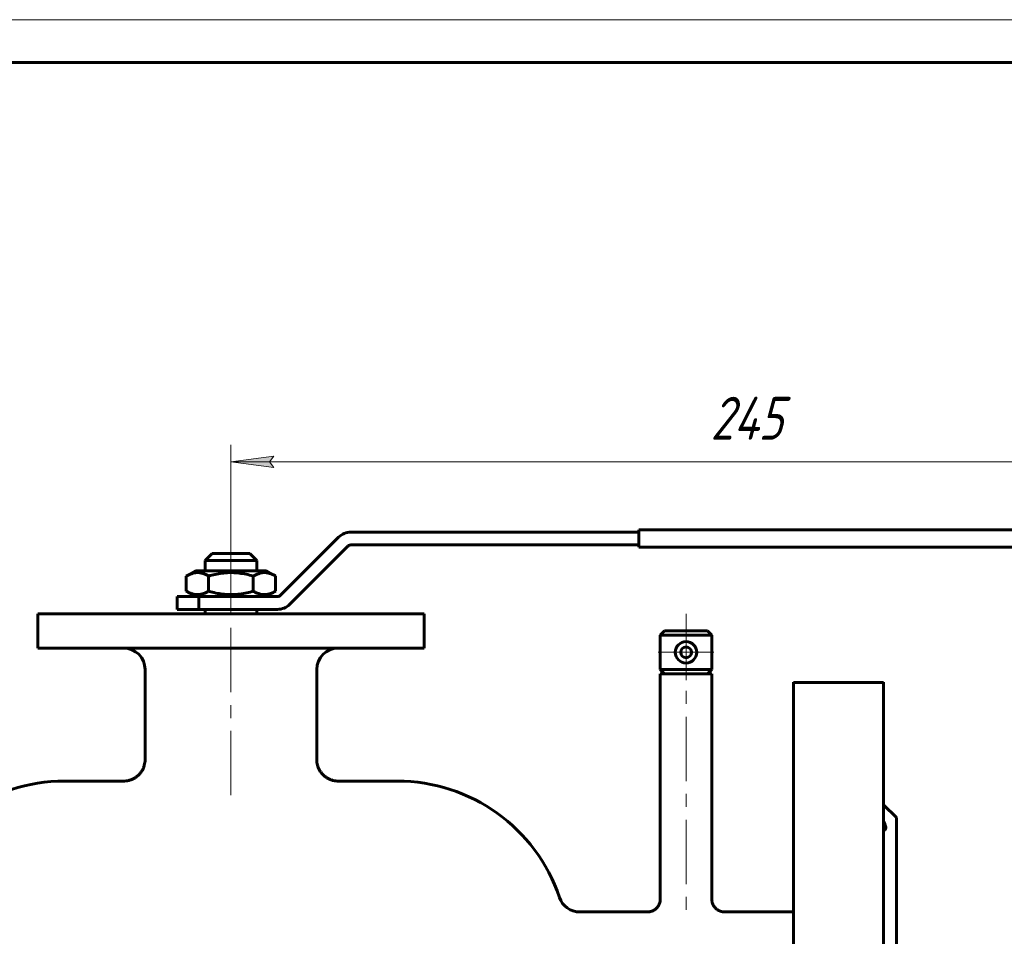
# Model space of a CAD drawing. Header units: millimetres. Extents: x 0 to 420, y 0 to 297.
# Tile 18 of 19: x 95 to 210, y 190 to 297. Entities that reach past the tile are written whole.
import ezdxf

# ---------------------------------------------------------------- set-up
doc = ezdxf.new("R2010")
doc.units = ezdxf.units.MM
for name, pattern in [('K5LT_AXLED', [12, 7.5, -1.5, 1.5, -1.5]), ('K5LT_BASIC', [0]), ('K5LT_THIN', [0])]:
    doc.linetypes.add(name, pattern=pattern)
doc.layers.add('Системный слой', color=7, linetype='Continuous')
doc.layers.add('Системный слой (1)', color=7, linetype='Continuous', true_color=0x6c6c6c)
doc.styles.add('KDIMTEXTSTYLE', font='GOST_AU.SHX', dxfattribs={"width": 0.96, "oblique": 15, "height": 5})
doc.styles.add('KTEXTSTYLE', font='GOST_AU.SHX', dxfattribs={"width": 0.96, "height": 5})
doc.dimstyles.new('KDIMSTYLE (0.50)', dxfattribs={"dimtxt": 5, "dimasz": 1, "dimexe": 2, "dimexo": 0, "dimgap": 1, "dimtad": 1, "dimlfac": 2, "dimtxsty": 'KDIMTEXTSTYLE', "dimsah": 1, "dimcen": 0, "dimdle": 1, "dimadec": 0, "dimazin": 0, "dimtfac": 0.667, "dimtmove": 0, "dimatfit": 3, "dimfxl": 1, "dimtvp": 1, "dimtolj": 1, "dimtzin": 0, "dimarcsym": 0})

# ---------------------------------------------------------------- blocks, each defined once
blk = doc.blocks.new('U1')
at = {"layer": 'Системный слой (1)', "color": 150, "linetype": 'K5LT_BASIC', "lineweight": 60, "true_color": 0x0080ff}
for p, q in [((197.44, 173.56), (197.44, 204.06)), ((197.44, 143.06), (197.44, 173.56))]:
    blk.add_line(p, q, dxfattribs=at)
blk = doc.blocks.new('U2')
at = {"layer": 'Системный слой (1)', "color": 150, "linetype": 'K5LT_BASIC', "lineweight": 60, "true_color": 0x0080ff}
for p, q in [((195.94, 173.56), (195.94, 219.81)), ((195.94, 127.31), (195.94, 173.56))]:
    blk.add_line(p, q, dxfattribs=at)
blk = doc.blocks.new('U3')
at = {"layer": 'Системный слой (1)', "color": 150, "linetype": 'K5LT_BASIC', "lineweight": 60, "true_color": 0x0080ff}
for p, q in [((185.44, 173.56), (185.44, 219.81)), ((185.44, 127.31), (185.44, 173.56))]:
    blk.add_line(p, q, dxfattribs=at)
blk = doc.blocks.new('U5')
at = {"layer": 'Системный слой (1)', "color": 150, "linetype": 'K5LT_BASIC', "lineweight": 60, "true_color": 0x0080ff}
for p, q in [((168.44, 193.06), (160.57, 193.06)), ((185.44, 193.06), (177.44, 193.06))]:
    blk.add_line(p, q, dxfattribs=at)
blk = doc.blocks.new('U6')
at = {"layer": 'Системный слой (1)', "color": 150, "linetype": 'K5LT_BASIC', "lineweight": 60, "true_color": 0x0080ff}
for p, q in [((107.44, 208.31), (100.56, 208.31)), ((139.31, 208.31), (132.44, 208.31))]:
    blk.add_line(p, q, dxfattribs=at)
blk = doc.blocks.new('D1')
at = {"layer": 'Системный слой (1)'}
for points in [[(124.94, 244.82), (124.44, 245.48), (124.94, 246.14), (119.94, 245.48)], [(242.44, 245.48), (237.44, 246.14), (237.94, 245.48), (237.44, 244.82)]]:
    blk.add_hatch(color=7, dxfattribs=at).paths.add_polyline_path(points)
at = {"layer": 'Системный слой (1)', "color": 7, "linetype": 'K5LT_THIN', "lineweight": 18}
for p, q in [((119.94, 234.81), (119.94, 247.48)), ((242.44, 237.31), (242.44, 247.48)), ((119.94, 245.48), (124.94, 246.14)), ((124.94, 244.82), (119.94, 245.48)), ((242.44, 245.48), (119.94, 245.48)), ((124.94, 246.14), (124.44, 245.48)), ((124.44, 245.48), (124.94, 244.82)), ((237.94, 245.48), (237.44, 246.14)), ((237.44, 246.14), (242.44, 245.48)), ((242.44, 245.48), (237.44, 244.82)), ((237.44, 244.82), (237.94, 245.48))]:
    blk.add_line(p, q, dxfattribs=at)
blk.add_wipeout([(175.78, 246.48), (175.78, 253.86), (186.16, 253.86), (186.16, 246.48)]).dxf.layer = 'Системный слой (1)'
at = {"layer": 'Системный слой (1)', "color": 7, "insert": (175.78, 253.07), "char_height": 5, "attachment_point": 1, "style": 'KTEXTSTYLE'}
blk.add_mtext('\\H5.0;\\W1.000;\\Q15;\\Q15;\\W0.965;245', dxfattribs=at)
blk = doc.blocks.new('KDIMARROW_01')
at = {"layer": 'Системный слой'}
blk.add_hatch(color=0, dxfattribs=at).paths.add_polyline_path([(0, 0), (-5, 0.66), (-4.5, 0), (-5, -0.66)])
at = {"layer": 'Системный слой', "color": 0, "linetype": 'K5LT_THIN', "lineweight": 18}
for p, q in [((-4.5, 0), (-5, 0.66)), ((-5, 0.66), (0, 0)), ((0, 0), (-5, -0.66)), ((-5, -0.66), (-4.5, 0))]:
    blk.add_line(p, q, dxfattribs=at)
at = {"layer": 'Системный слой (1)', "color": 0, "linetype": 'K5LT_THIN', "lineweight": 18}
blk.add_line((328.68, 173.56), (328.18, 173.56), dxfattribs=at)
blk = doc.blocks.new('D2')
at = {"layer": 'Системный слой (1)'}
for points in [[(258.23, 232.56), (257.57, 237.56), (256.91, 232.56), (257.57, 233.06)], [(257.57, 173.56), (258.23, 178.56), (257.57, 178.06), (256.91, 178.56)]]:
    blk.add_hatch(color=7, dxfattribs=at).paths.add_polyline_path(points)
at = {"layer": 'Системный слой (1)', "color": 7, "linetype": 'K5LT_THIN', "lineweight": 18}
for p, q in [((237.44, 237.56), (259.57, 237.56)), ((256.91, 232.56), (257.57, 237.56)), ((257.57, 237.56), (258.23, 232.56)), ((257.57, 237.56), (257.57, 173.56)), ((257.57, 233.06), (256.91, 232.56)), ((258.23, 232.56), (257.57, 233.06)), ((257.57, 173.56), (256.91, 178.56)), ((256.91, 178.56), (257.57, 178.06)), ((257.57, 178.06), (258.23, 178.56)), ((258.23, 178.56), (257.57, 173.56)), ((197.44, 173.56), (259.57, 173.56))]:
    blk.add_line(p, q, dxfattribs=at)
blk.add_wipeout([(256.57, 200.41), (249.19, 200.41), (249.19, 210.29), (256.57, 210.29)]).dxf.layer = 'Системный слой (1)'
at = {"layer": 'Системный слой (1)', "color": 7, "insert": (249.98, 200.41), "char_height": 5, "attachment_point": 1, "rotation": 90, "style": 'KTEXTSTYLE'}
blk.add_mtext('\\H5.0;\\W1.000;\\Q15;\\Q15;\\W0.965;128', dxfattribs=at)
blk = doc.blocks.new('U41')
at = {"layer": 'Системный слой (1)', "color": 30, "linetype": 'K5LT_AXLED', "lineweight": 18, "true_color": 0xff8000}
for q in [(172.94, 226.56), (169.69, 223.31), (176.19, 223.31), (172.94, 220.06)]:
    blk.add_line((172.94, 223.31), q, dxfattribs=at)
blk = doc.blocks.new('U54')
at = {"color": 7, "linetype": 'K5LT_THIN', "lineweight": 18}
blk.add_line((0, 297), (420, 297), dxfattribs=at)
at = {"color": 150, "linetype": 'K5LT_BASIC', "lineweight": 60, "true_color": 0x0080ff}
blk.add_line((20, 292), (415, 292), dxfattribs=at)

msp = doc.modelspace()

# ---------------------------------------------------------------- linework, layer by layer
at = {"layer": 'Системный слой (1)', "color": 150, "linetype": 'K5LT_BASIC', "lineweight": 60, "true_color": 0x0080ff}
for p, q in [((167.4386, 237.3079), (167.4386, 237.5579)), ((167.4386, 237.5579), (237.4386, 237.5579)), ((132.4815, 236.7221), (125.7137, 229.9544)), ((167.4386, 237.3079), (133.8957, 237.3079)), ((167.4386, 237.3079), (167.4386, 235.8079)), ((126.7744, 228.8937), (133.5422, 235.6615)), ((133.8957, 235.8079), (167.4386, 235.8079)), ((167.4386, 235.5579), (167.4386, 235.8079)), ((237.4386, 235.5579), (167.4386, 235.5579)), ((117.7386, 234.8079), (116.9386, 234.0079)), ((122.9386, 234.0079), (116.9386, 234.0079)), ((116.9386, 232.8079), (116.9386, 234.0079)), ((117.7386, 234.8079), (122.1386, 234.8079)), ((122.1386, 234.8079), (122.9386, 234.0079)), ((122.9386, 232.8079), (122.9386, 234.0079)), ((115.8136, 232.8079), (114.7425, 232.1895)), ((124.0636, 232.8079), (115.8136, 232.8079)), ((124.0636, 232.8079), (125.1348, 232.1895)), ((114.7425, 232.1895), (114.7425, 230.4263)), ((117.3405, 232.1895), (117.3405, 230.4263)), ((122.5367, 232.1895), (122.5367, 230.4263)), ((125.1348, 232.1895), (125.1348, 230.4263)), ((113.6886, 229.8079), (116.1886, 229.8079)), ((113.6886, 228.3079), (113.6886, 229.8079)), ((115.8136, 229.8079), (114.7425, 230.4263)), ((125.3602, 229.8079), (116.1886, 229.8079)), ((116.1886, 229.8079), (116.1886, 228.3079)), ((124.0636, 229.8079), (125.1348, 230.4263)), ((116.1886, 228.3079), (113.6886, 228.3079)), ((116.1886, 228.3079), (125.3602, 228.3079)), ((116.9386, 227.8079), (116.9386, 228.3079)), ((122.9386, 227.8079), (122.9386, 228.3079)), ((97.4386, 223.8079), (97.4386, 227.8079)), ((142.4386, 227.8079), (97.4386, 227.8079)), ((142.4386, 223.8079), (142.4386, 227.8079)), ((170.4386, 225.8079), (169.9386, 225.3079)), ((169.9386, 225.3079), (169.9386, 221.3079)), ((169.9386, 225.3079), (175.9386, 225.3079)), ((170.4386, 225.8079), (175.4386, 225.8079)), ((175.4386, 225.8079), (175.9386, 225.3079)), ((175.9386, 225.3079), (175.9386, 221.3079)), ((142.4386, 223.8079), (97.4386, 223.8079)), ((109.9389, 210.8078), (109.9386, 221.3079)), ((129.9386, 210.8079), (129.9386, 221.3079)), ((169.9386, 221.3079), (175.9386, 221.3079)), ((170.4386, 220.8079), (169.9386, 221.3079)), ((175.4386, 220.8079), (175.9386, 221.3079)), ((169.9386, 220.8079), (169.9386, 194.5579)), ((169.9386, 220.8079), (175.9386, 220.8079)), ((175.9386, 220.8079), (175.9386, 194.5579)), ((195.9386, 219.8079), (185.4386, 219.8079)), ((109.9389, 210.8078), (109.9386, 210.8079)), ((107.4386, 208.3079), (107.439, 208.3078)), ((197.4386, 204.0579), (195.9386, 205.5579))]:
    msp.add_line(p, q, dxfattribs=at)
at = {"layer": 'Системный слой (1)', "color": 30, "linetype": 'K5LT_AXLED', "lineweight": 18, "true_color": 0xff8000}
for p, q in [((119.9386, 227.8079), (119.9386, 232.4263)), ((119.9386, 206.648), (119.9386, 230.3079)), ((172.9386, 227.8079), (172.9386, 192.0701))]:
    msp.add_line(p, q, dxfattribs=at)
at = {"layer": 'Системный слой (1)', "color": 150, "linetype": 'K5LT_BASIC', "lineweight": 60, "true_color": 0x0080ff}
for centre, radius, start, end in [((133.8957, 235.3079), 2, 90, 135), ((133.8957, 235.3079), 0.5, 90, 135), ((125.3602, 230.3079), 0.5, 270, 315), ((125.3602, 230.3079), 2, 270, 315), ((107.4386, 221.3079), 2.5, 0, 90), ((132.4386, 221.3079), 2.5, 90, 180), ((172.9386, 223.3079), 1.25, 0, 180), ((172.9386, 223.3079), 0.625, 0, 180), ((172.9386, 223.3079), 1.25, 180, 0), ((172.9386, 223.3079), 0.625, 180, 0), ((100.5636, 188.375), 19.9329, 90, 161.325308), ((139.3136, 188.375), 19.9329, 18.674692, 90), ((160.5654, 195.5579), 2.5, 198.674692, 270)]:
    msp.add_arc(centre, radius, start, end, dxfattribs=at)
for points, knots in [([(117.3405, 232.1895), (117.2269, 232.2551), (117.1128, 232.3145), (116.8836, 232.4181), (116.7684, 232.4622), (116.5368, 232.5323), (116.4203, 232.5583), (116.1858, 232.5895), (116.0679, 232.5948), (115.7433, 232.5795), (115.5402, 232.5369), (115.1384, 232.3987), (114.9396, 232.3033), (114.7425, 232.1895)], [0.00023807, 0.00023807, 0.00023807, 0.00023807, 1.40575644, 1.40575644, 2.81151288, 2.81151288, 4.21726932, 4.21726932, 5.62302575, 5.62302575, 8.05957743, 8.05957743, 10.49589133, 10.49589133, 10.49589133, 10.49589133]), ([(122.5367, 232.1895), (122.4521, 232.2139), (122.3674, 232.2375), (122.0238, 232.3291), (121.7636, 232.3895), (121.2393, 232.4888), (120.9752, 232.5277), (120.4425, 232.5796), (120.1738, 232.5926), (119.6297, 232.5901), (119.3595, 232.5744), (118.824, 232.5172), (118.5586, 232.4757), (118.0319, 232.3714), (117.7705, 232.3086), (117.4539, 232.2218), (117.3972, 232.2058), (117.3405, 232.1895)], [11.36831799, 11.36831799, 11.36831799, 11.36831799, 11.89658356, 11.89658356, 13.50634506, 13.50634506, 15.11610657, 15.11610657, 16.72586808, 16.72586808, 18.34538502, 18.34538502, 19.96490197, 19.96490197, 21.58441892, 21.58441892, 21.93850498, 21.93850498, 21.93850498, 21.93850498]), ([(125.1348, 232.1895), (125.0211, 232.2551), (124.9071, 232.3145), (124.6778, 232.4181), (124.5627, 232.4622), (124.331, 232.5323), (124.2145, 232.5583), (123.9801, 232.5895), (123.8621, 232.5948), (123.5375, 232.5795), (123.3344, 232.5369), (122.9326, 232.3987), (122.7339, 232.3033), (122.5367, 232.1895)], [0.00023807, 0.00023807, 0.00023807, 0.00023807, 1.40575644, 1.40575644, 2.81151288, 2.81151288, 4.21726932, 4.21726932, 5.62302575, 5.62302575, 8.05957743, 8.05957743, 10.49589133, 10.49589133, 10.49589133, 10.49589133]), ([(114.7425, 230.4263), (114.8561, 230.3607), (114.9701, 230.3013), (115.1994, 230.1977), (115.3145, 230.1536), (115.5462, 230.0835), (115.6627, 230.0575), (115.8971, 230.0263), (116.0151, 230.021), (116.3397, 230.0364), (116.5428, 230.0789), (116.9446, 230.2171), (117.1433, 230.3125), (117.3405, 230.4263)], [0.00023807, 0.00023807, 0.00023807, 0.00023807, 1.40575644, 1.40575644, 2.81151288, 2.81151288, 4.21726932, 4.21726932, 5.62302575, 5.62302575, 8.05957743, 8.05957743, 10.49589133, 10.49589133, 10.49589133, 10.49589133]), ([(117.3405, 230.4263), (117.4251, 230.4019), (117.5098, 230.3784), (117.8534, 230.2867), (118.1136, 230.2263), (118.6379, 230.127), (118.902, 230.0881), (119.4347, 230.0363), (119.7034, 230.0232), (120.2475, 230.0258), (120.5177, 230.0414), (121.0532, 230.0986), (121.3186, 230.1401), (121.8453, 230.2444), (122.1067, 230.3072), (122.4233, 230.394), (122.48, 230.41), (122.5367, 230.4263)], [11.36831799, 11.36831799, 11.36831799, 11.36831799, 11.89658356, 11.89658356, 13.50634506, 13.50634506, 15.11610657, 15.11610657, 16.72586808, 16.72586808, 18.34538502, 18.34538502, 19.96490197, 19.96490197, 21.58441892, 21.58441892, 21.93850498, 21.93850498, 21.93850498, 21.93850498]), ([(122.5367, 230.4263), (122.6503, 230.3607), (122.7644, 230.3013), (122.9936, 230.1977), (123.1088, 230.1536), (123.3404, 230.0835), (123.4569, 230.0575), (123.6914, 230.0263), (123.8093, 230.021), (124.1339, 230.0364), (124.337, 230.0789), (124.7388, 230.2171), (124.9376, 230.3125), (125.1348, 230.4263)], [0.00023807, 0.00023807, 0.00023807, 0.00023807, 1.40575644, 1.40575644, 2.81151288, 2.81151288, 4.21726932, 4.21726932, 5.62302575, 5.62302575, 8.05957743, 8.05957743, 10.49589133, 10.49589133, 10.49589133, 10.49589133]), ([(109.9386, 210.8079), (109.9386, 210.6988), (109.9313, 210.5867), (109.9018, 210.3659), (109.8796, 210.2566), (109.82, 210.0384), (109.7825, 209.9309), (109.692, 209.719), (109.6388, 209.6152), (109.5178, 209.4148), (109.4495, 209.3179), (109.3001, 209.1349), (109.2183, 209.0481), (109.0438, 208.8876), (108.9506, 208.8134), (108.7553, 208.6794), (108.653, 208.6195), (108.4418, 208.515), (108.3335, 208.4706), (108.1126, 208.3977), (108.0012, 208.3693), (107.7772, 208.3284), (107.6652, 208.3157), (107.5167, 208.3089), (107.4806, 208.308), (107.4425, 208.3079), (107.4405, 208.3079), (107.4386, 208.3079)], [0, 0, 0, 0, 1.60674112, 1.60674112, 3.22902591, 3.22902591, 4.88257351, 4.88257351, 6.57119988, 6.57119988, 8.28250506, 8.28250506, 10.00439338, 10.00439338, 11.72600132, 11.72600132, 13.44288248, 13.44288248, 15.1426784, 15.1426784, 16.81207549, 16.81207549, 18.44682851, 18.44682851, 18.97169124, 18.97169124, 18.99950351, 18.99950351, 18.99950351, 18.99950351]), ([(129.9386, 210.8079), (129.9386, 210.6991), (129.9459, 210.5874), (129.9752, 210.3671), (129.9973, 210.2579), (130.0568, 210.0399), (130.0942, 209.9323), (130.1845, 209.7206), (130.2375, 209.6168), (130.3583, 209.4165), (130.4264, 209.3197), (130.5755, 209.1367), (130.6572, 209.0499), (130.8314, 208.8893), (130.9245, 208.815), (131.1196, 208.6809), (131.2217, 208.6209), (131.4324, 208.5163), (131.5404, 208.4719), (131.7609, 208.3988), (131.8721, 208.3702), (132.0958, 208.329), (132.2078, 208.316), (132.3576, 208.3089), (132.3952, 208.308), (132.4347, 208.3079), (132.4367, 208.3079), (132.4386, 208.3079)], [0, 0, 0, 0, 1.60189586, 1.60189586, 3.22171411, 3.22171411, 4.87515062, 4.87515062, 6.56184662, 6.56184662, 8.27103432, 8.27103432, 9.99174816, 9.99174816, 11.71337081, 11.71337081, 13.42819127, 13.42819127, 15.12494713, 15.12494713, 16.79219341, 16.79219341, 18.42595795, 18.42595795, 18.97169192, 18.97169192, 18.99950361, 18.99950361, 18.99950361, 18.99950361]), ([(195.9386, 203.6258), (195.997, 203.5175), (196.0459, 203.4154), (196.1236, 203.2247), (196.1522, 203.136), (196.187, 202.973), (196.1923, 202.9014), (196.1799, 202.7775), (196.162, 202.7252), (196.1044, 202.6422), (196.0666, 202.6116), (195.9954, 202.5782), (195.9682, 202.5692), (195.9386, 202.5625)], [0.00059821, 0.00059821, 0.00059821, 0.00059821, 1.04848124, 1.04848124, 2.09696247, 2.09696247, 3.15057376, 3.15057376, 4.20418504, 4.20418504, 5.20659752, 5.20659752, 5.74122193, 5.74122193, 5.74122193, 5.74122193]), ([(169.9386, 194.5579), (169.9386, 194.4928), (169.9343, 194.4268), (169.917, 194.2954), (169.9037, 194.2294), (169.8682, 194.0987), (169.8457, 194.0337), (169.7916, 193.9066), (169.7599, 193.8444), (169.6875, 193.7242), (169.6471, 193.6666), (169.5578, 193.5567), (169.5093, 193.505), (169.405, 193.4085), (169.3494, 193.364), (169.2327, 193.2834), (169.1714, 193.2472), (169.0454, 193.1843), (168.9802, 193.1573), (168.8482, 193.1133), (168.7811, 193.0959), (168.6468, 193.0709), (168.5795, 193.063), (168.4876, 193.0585), (168.463, 193.0579), (168.4386, 193.0579)], [0, 0, 0, 0, 1.50372599, 1.50372599, 3.03893925, 3.03893925, 4.60933795, 4.60933795, 6.20630736, 6.20630736, 7.82104073, 7.82104073, 9.44525205, 9.44525205, 11.07406209, 11.07406209, 12.69735769, 12.69735769, 14.30530327, 14.30530327, 15.88825082, 15.88825082, 17.43834922, 17.43834922, 17.99869597, 17.99869597, 17.99869597, 17.99869597]), ([(175.9386, 194.5579), (175.9386, 194.4927), (175.9429, 194.4265), (175.9603, 194.295), (175.9736, 194.229), (176.0091, 194.0983), (176.0317, 194.0333), (176.0858, 193.9061), (176.1176, 193.8439), (176.19, 193.7237), (176.2305, 193.666), (176.3199, 193.5561), (176.3684, 193.5045), (176.4727, 193.4081), (176.5284, 193.3635), (176.6451, 193.283), (176.7065, 193.2468), (176.8326, 193.184), (176.8979, 193.157), (177.03, 193.113), (177.0972, 193.0957), (177.2315, 193.0707), (177.2988, 193.0629), (177.3903, 193.0585), (177.4146, 193.0579), (177.4386, 193.0579)], [0, 0, 0, 0, 1.50610529, 1.50610529, 3.04231582, 3.04231582, 4.61280294, 4.61280294, 6.21069349, 6.21069349, 7.82636482, 7.82636482, 9.45053407, 9.45053407, 11.07929109, 11.07929109, 12.70340834, 12.70340834, 14.31271377, 14.31271377, 15.89703413, 15.89703413, 17.44696505, 17.44696505, 17.99869606, 17.99869606, 17.99869606, 17.99869606])]:
    msp.add_open_spline(points, degree=3, knots=knots, dxfattribs=at)

# ---------------------------------------------------------------- block references
at = {"layer": 'Системный слой (1)'}
for name in ['U41', 'U3', 'U2', 'U6', 'U1', 'U5']:
    msp.add_blockref(name, (0, 0), dxfattribs=at)

# ---------------------------------------------------------------- next in the draw order: dimensions: what is measured, and where the dimension line sits
at = {"layer": 'Системный слой (1)', "color": 7}
dim = msp.add_linear_dim(base=(242.4386, 245.4794), p1=(119.9386, 234.8079), p2=(242.4386, 237.3079), dimstyle='KDIMSTYLE (0.50)', override={"dimexo": 0, "dimpost": '\\H5.0;\\W0.965;\\Q15;<>', "dimblk1": 'KDIMARROW_01', "dimblk2": 'KDIMARROW_01', "dimse1": 0, "dimse2": 0, "dimclrt": 7, "dimtol": 1, "dimtp": 0, "dimtm": 0, "dimtdec": 5, "dimtolj": 1}, dxfattribs=at)
dim.commit()
dim.dimension.update_dxf_attribs({"geometry": 'D1', "text_midpoint": (181.1886, 245.4794), "dimtype": 160})

# ---------------------------------------------------------------- next in the draw order: linework, layer by layer
at = {"layer": 'Системный слой (1)', "color": 30, "linetype": 'K5LT_AXLED', "lineweight": 18, "true_color": 0xff8000}
msp.add_line((119.9386, 230.1895), (119.9386, 236.8079), dxfattribs=at)

# ---------------------------------------------------------------- next in the draw order: dimensions: what is measured, and where the dimension line sits
at = {"layer": 'Системный слой (1)', "color": 7}
dim = msp.add_linear_dim(base=(257.5672, 237.5579), p1=(197.4386, 173.5579), p2=(237.4386, 237.5579), angle=90, dimstyle='KDIMSTYLE (0.50)', override={"dimexo": 0, "dimpost": '\\H5.0;\\W0.965;\\Q15;<>', "dimblk1": 'KDIMARROW_01', "dimblk2": 'KDIMARROW_01', "dimse1": 0, "dimse2": 0, "dimclrt": 7, "dimtol": 1, "dimtp": 0, "dimtm": 0, "dimtdec": 5, "dimtolj": 1}, dxfattribs=at)
dim.commit()
dim.dimension.update_dxf_attribs({"geometry": 'D2', "text_midpoint": (257.5672, 205.5579), "dimtype": 160})

# ---------------------------------------------------------------- next in the draw order: block references
msp.add_blockref('U54', (0, 0))

doc.saveas('drawing.dxf')
